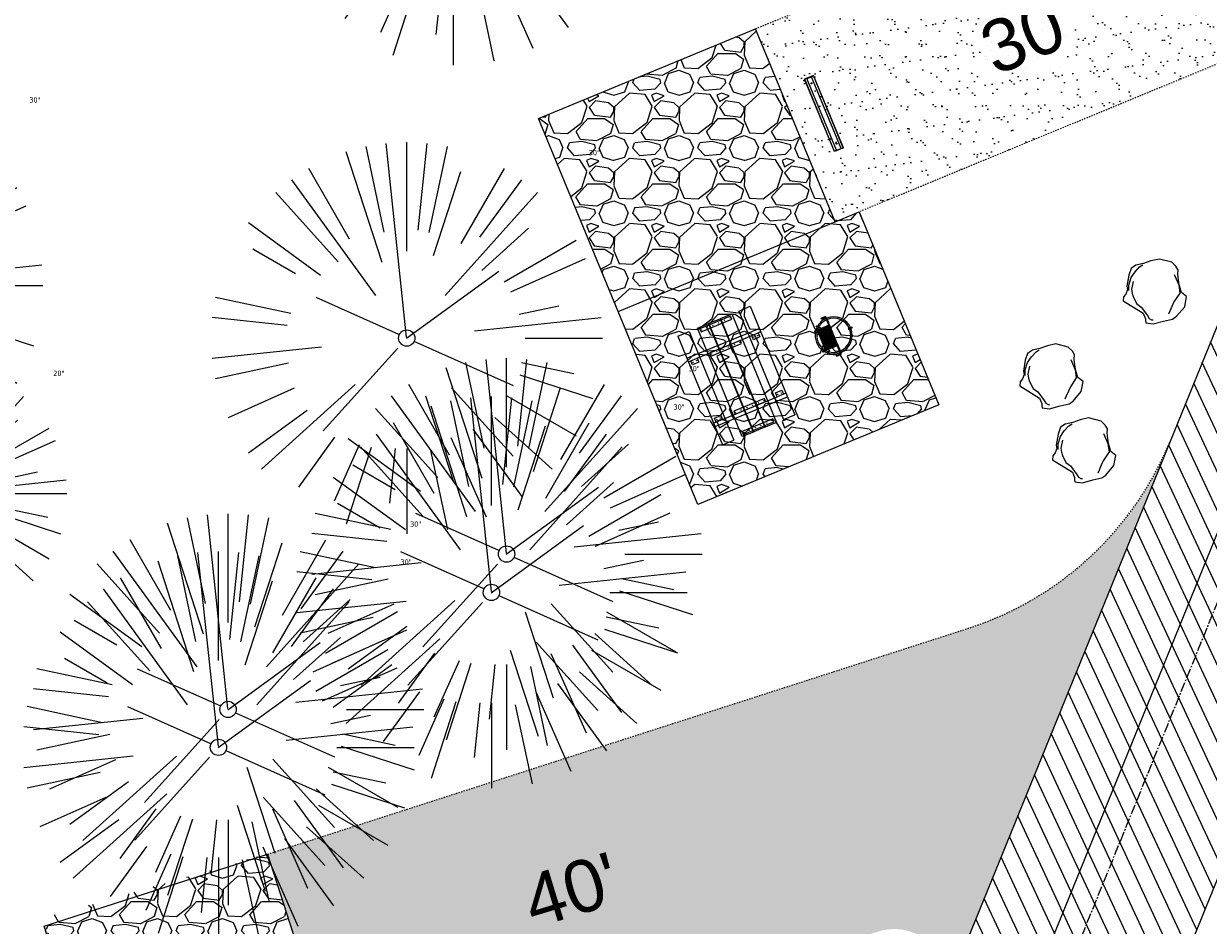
# Model space of a CAD drawing. Header units: feet. Extents: x 1134296 to 1140710, y 647902 to 649877.
# Tile 40 of 57: x 1134965 to 1135056, y 648945 to 649015. Entities that reach past the tile are written whole.
import ezdxf
from ezdxf.lldxf.tags import DXFTag

# ---------------------------------------------------------------- set-up
doc = ezdxf.new("R2010")
doc.units = ezdxf.units.FT
doc.header["$MEASUREMENT"] = 0
doc.linetypes.add('CENTER2', pattern=[1.125, 0.75, -0.125, 0.125, -0.125])
doc.linetypes.add('RAD', pattern=[0.13, 0.08, -0.05])
for name, color, linetype, lineweight in [('-ANGLE-IRON', 8, 'Continuous', 25), ('V-SITE-VEGE', 55, 'Continuous', 18), ('V-SITE-VEGE-TEXT', 8, 'Continuous', 18)]:
    doc.layers.add(name, color=color, linetype=linetype, lineweight=lineweight)
for name, color, linetype in [('-BOLTS-LAGS-SCREWS', 7, 'Continuous'), ('-CONCRETE', 9, 'Continuous'), ('-HARDWARE', 7, 'Continuous'), ('-TIMBER', 5, 'Continuous'), ('C-CAMPSITE-PADS', 6, 'Continuous'), ('C-PRKG-ASPH', 8, 'Continuous'), ('C-PRKG-GRVL', 8, 'Continuous'), ('C-PRKG-WHEL-STOP', 9, 'Continuous'), ('C-ROAD-ASPHALT', 1, 'Continuous'), ('C-ROAD-CNTR', 1, 'CENTER2'), ('C-ROAD-GRVL', 1, 'RAD'), ('C-SWLK-GRVL-PATT', 8, 'Continuous'), ('C-UTIL-WATER-MEP', 7, 'WATER (.5x)'), ('G-XREF', 7, 'Continuous'), ('L-BARRIERROCK', 6, 'Continuous')]:
    doc.layers.add(name, color=color, linetype=linetype)
doc.styles.add('Arial', font='arial.ttf')
doc.styles.add('SEI-Dim & Leader', font='tahoma.ttf')
doc.styles.get("Standard").update_dxf_attribs({"font": 'arial.ttf'})
tags = doc.linetypes.add('WATER (.5x)', pattern='A,0.75,-0.2,["W",Standard,S=0.08,R=0,X=-0.1,Y=-0.04],-0.05', length=1).pattern_tags.tags
tags[6] = DXFTag(74, 10)
pattern_1 = [(37.5, (0, 0), (-0.0629933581, 1.926823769), [0, -1.52, 0, -1.7, 0, -1.625]), (7.5, (0, 0), (1.7697767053, 2.822146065), [0, -0.82, 0, -1.37, 0, -0.525]), (327.5, (-1.23, 0), (3.1141418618, 0.0056590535), [0, -0.5, 0, -1.8, 0, -2.35]), (317.5, (-1.23, 0), (3.0061266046, 0.877675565), [0, -0.25, 0, -1.18, 0, -1.35])]
pattern_2 = [(228.012787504, (3.6, 5), (-40, -45), [0.67268, -66.595440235]), (184.969740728, (3.15, 4.5), (60, 5), [1.15434, -114.279623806]), (132.510447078, (2, 4.4), (50, -55), [0.81394, -80.58016298]), (267.273689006, (0.05, 3.15), (5, 100), [1.05119, -104.067790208]), (292.833654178, (0, 2.1), (-25, 60), [1.030775, -102.04686564]), (357.273689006, (0.4, 1.15), (-100, 5), [1.05119, -104.067790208]), (37.694240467, (1.45, 1.1), (-65, -50), [1.390145, -137.624242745]), (72.255328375, (2.55, 1.95), (35, 110), [1.31244, -129.931607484]), (121.429565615, (2.95, 3.2), (-40, 65), [1.05475, -104.420365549]), (175.23635831, (2.4, 4.1), (55, -5), [1.20416, -59.003812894]), (222.397437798, (1.2, 4.2), (-60, -55), [1.55724, -154.166875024]), (138.814074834, (5, 3.1), (-35, 30), [0.531505, -52.619224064]), (171.46923439, (4.6, 3.45), (65, -10), [1.011185, -100.10755708]), (225, (3.6, 3.6), (-6e-16, -5), [0.707105, -6.363962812]), (203.198590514, (3.25, 4.2), (25, 10), [0.38079, -37.69807553]), (291.80140949, (2.9, 4.05), (-5, 15), [0.538515, -26.387309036]), (30.96375653, (3.1, 3.55), (15, 10), [0.874645, -28.280114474]), (161.56505118, (3.85, 4), (10, -5), [0.632455, -15.1789333]), (16.389540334, (0, 4.05), (50, 15), [0.886, -87.714225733]), (70.346175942, (0.85, 4.3), (-20.00000000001, -55.00000000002), [0.743305, -73.587038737]), (293.198590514, (3.85, 5), (-10, 25), [0.761575, -37.31729053]), (343.610459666, (4.15, 4.3), (-50, 15), [0.886, -87.714225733]), (339.44395478, (0, 0.95), (-25, 10), [0.8544, -41.865618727]), (294.77514057, (0.8, 0.65), (-25, 55), [0.71589, -70.873215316]), (66.801409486, (3.9, 0), (10, 25), [0.761575, -37.31729053]), (17.354024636, (4.2, 0.7), (-65, -20), [0.838155, -82.977118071]), (69.44395478, (1.45, 0), (-10, -25), [0.4272, -42.292818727]), (101.30993247, (3.6, 0), (-5, 20), [0.25495, -25.240147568]), (165.96375653, (3.55, 0.25), (15, -5), [1.030775, -19.584753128]), (186.009005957, (2.55, 0.5), (50, 5), [0.95525, -94.569615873]), (303.69006753, (3.1, 3.1), (-5, 10), [0.72111, -17.306646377]), (353.157226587, (3.5, 2.5), (85, -10), [1.25897, -124.63781312]), (60.9453959, (4.75, 2.35), (-20, -35), [0.51478, -50.963370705]), (90, (5, 2.8), (-5, 5), [0.3, -4.7]), (120.256437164, (2.45, 0.65), (20, -35), [0.69462, -68.767599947]), (48.012787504, (2.1, 1.25), (40, 45), [1.34536, -65.922760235]), (0, (3, 2.25), (5, 5), [1.3, -3.7]), (325.30484647, (4.3, 2.25), (50, -35), [0.79057, -78.266371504]), (254.0546041, (4.95, 1.8), (-5, -20), [0.72801, -35.672539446]), (207.645975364, (4.75, 1.1), (-95, -50), [1.185325, -117.347370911]), (175.42607874, (3.7, 0.55), (-65, 5), [1.253995, -124.14536704])]

# ---------------------------------------------------------------- blocks, each defined once
blk = doc.blocks.new('V-SITE-VEGE-Coniferious Tree 2')
at = {"color": 0, "linetype": 'ByBlock'}
for p, q in [((-0.0575, 0.2704), (-0.104, 0.4891)), ((-0.0003, 0.0026), (-0.0523, 0.4973)), ((0, 0.2219), (0, 0.5)), ((0.0289, 0.2753), (0.0522, 0.4973)), ((0.0572, 0.2693), (0.1039, 0.4891)), ((-0.0626, 0.1926), (-0.1545, 0.4755)), ((-0.146, 0.2528), (-0.25, 0.433)), ((0.0685, 0.211), (0.1382, 0.4256)), ((0.1391, 0.2411), (0.25, 0.433)), ((-0.0791, 0.1089), (-0.2939, 0.4045)), ((0.1869, 0.2573), (0.2939, 0.4045)), ((-0.1757, 0.1951), (-0.3346, 0.3716)), ((0.0978, 0.1086), (0.3345, 0.3716)), ((-0.2201, 0.1599), (-0.4046, 0.2939)), ((0.192, 0.1729), (0.3116, 0.2806)), ((0.2488, 0.1436), (0.433, 0.25)), ((-0.2844, 0.1642), (-0.3931, 0.227)), ((0.2659, 0.1184), (0.4568, 0.2034)), ((-0.0009, -0.0007), (0.235, 0.1707)), ((-0.2961, 0.0629), (-0.4891, 0.1039)), ((-0.0199, 0.0089), (-0.2319, 0.1032)), ((0.2873, 0.0611), (0.3885, 0.0826)), ((-0.306, 0.0322), (-0.4973, 0.0523)), ((0.1731, 0.0182), (0.4972, 0.0523)), ((0.3025, 0), (0.5, 0)), ((-0.2183, -0.0229), (-0.4973, -0.0523)), ((-0.023, -0.0255), (-0.2138, -0.2374)), ((0.0185, -0.0083), (0.272, -0.1211)), ((-0.3022, -0.0642), (-0.4891, -0.1039)), ((0.2936, -0.0624), (0.4274, -0.0908)), ((-0.132, -0.1189), (-0.3716, -0.3346)), ((0.2891, -0.094), (0.4755, -0.1545)), ((-0.2881, -0.1283), (-0.4568, -0.2034)), ((0.0478, -0.1473), (0.1192, -0.3671)), ((0.1144, -0.1271), (0.2718, -0.3019)), ((0.2555, -0.1475), (0.433, -0.25)), ((-0.2545, -0.1849), (-0.4046, -0.2939)), ((0.2254, -0.2029), (0.3716, -0.3346)), ((0.1689, -0.2325), (0.2939, -0.4045)), ((-0.1843, -0.2536), (-0.2767, -0.3808)), ((0.1131, -0.2541), (0.2033, -0.4568)), ((-0.1214, -0.2725), (-0.1856, -0.4168)), ((-0.091, -0.2799), (-0.1545, -0.4755)), ((-0.0297, -0.2818), (-0.0443, -0.4216)), ((0, -0.2818), (0, -0.5)), ((0.061, -0.2873), (0.1039, -0.4891))]:
    blk.add_line(p, q, dxfattribs=at)
blk.add_circle((0, 0), 0.0208)
blk = doc.blocks.new('C_XBASE-PACTOLA_02403811')
at = {"layer": 'V-SITE-VEGE'}
for p, xscale, yscale, zscale in [((1134997.717, 649026.387), 29.99963760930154, 29.99963760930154, 29.99963760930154), ((1134951.262, 648994.503), 29.99963760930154, 29.99963760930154, 29.99963760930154), ((1134994.156, 648990.465), 29.99963760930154, 29.99963760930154, 29.99963760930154), ((1135001.808, 648973.914), 29.99963760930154, 29.99963760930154, 29.99963760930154), ((1134958.084, 648978.557), 19.99975840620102, 19.99975840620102, 19.99975840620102), ((1135000.651, 648970.974), 29.99963760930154, 29.99963760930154, 29.99963760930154), ((1134980.457, 648962.003), 29.99963760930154, 29.99963760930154, 29.99963760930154), ((1134979.718, 648959.1), 29.99963760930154, 29.99963760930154, 29.99963760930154)]:
    blk.add_blockref('V-SITE-VEGE-Coniferious Tree 2', p, dxfattribs=dict(at, xscale=xscale, yscale=yscale, zscale=zscale))
at = {"layer": 'V-SITE-VEGE-TEXT', "char_height": 0.4, "attachment_point": 7, "style": 'SEI-Dim & Leader'}
for s, insert in [('30"', (1134965.221, 649008.503)), ('30"', (1135008.115, 649004.465)), ('20"', (1134967.057, 648987.557)), ('30"', (1135015.767, 648987.914)), ('30"', (1135014.61, 648984.974)), ('30"', (1134994.416, 648976.003)), ('30"', (1134993.677, 648973.1))]:
    blk.add_mtext(s, dxfattribs=dict(at, insert=insert))
blk = doc.blocks.new("5'_BarrierRock")
at = {"layer": 'L-BARRIERROCK', "flags": 128}
for points in [[(3.8, 25.2), (-4, 23.4), (-10.8, 21), (-17.7, 19.5), (-22.2, 16.5), (-24.3, 10.3), (-26.1, 0.1), (-25.5, -2.9), (-27, -7), (-29.1, -9.7), (-29.4, -13.3), (-11.1, -24.7), (-9.1, -29.7), (-9.1, -31.5), (-8.8, -33.6), (-1.9, -34.5), (7.7, -31.8), (16, -30), (19.6, -27.4), (27.1, -18.7), (28.9, -9.4), (24.1, -5.6), (22, 1.6), (21.4, 6.1), (20.8, 11.2), (21.1, 15.1), (19, 18.6), (15.2, 22.2), (3.8, 25.2)], [(-24.3, -3.8), (-24.3, 1.3), (-22.2, 8.2), (-18.6, 13.3), (-14.4, 18), (-11.4, 19.8)], [(-20.4, 4.6), (-21.9, -2.6), (-21.3, -6.4), (-20.4, -9.4), (-17.1, -15.7), (-12.9, -19), (-7, -26.8), (-5.5, -29.4), (-3.4, -30.6), (-1.9, -30.6)], [(17.5, 10.9), (21.6, 1.5), (22.6, -6.1), (17.2, -14.2), (15.4, -18.4), (13.4, -22.9), (12.2, -25.6)]]:
    blk.add_lwpolyline(points, dxfattribs=at)
blk = doc.blocks.new('Wheel_Stop')
for points in [[(-36, 6.75), (36, 6.75)], [(-36, -2.25), (-36, 6.75)], [(-35.625, 4.5), (-36, 6.75)], [(-35.625, 0), (-36, -2.25)], [(-35.955, 6.48), (35.955, 6.48)], [(-35.625, 4.5), (-35.625, 0)], [(-35.625, 4.5), (35.625, 4.5)], [(-35.625, 0), (35.625, 0)], [(35.625, 4.5), (36, 6.75)], [(35.625, 4.5), (35.625, 0)], [(35.625, 0), (36, -2.25)], [(36, -2.25), (36, 6.75)], [(-36, -2.25), (36, -2.25)], [(-35.955, -1.98), (35.955, -1.98)]]:
    blk.add_lwpolyline(points)
for centre in [(-30, 2.25), (30, 2.25)]:
    blk.add_circle(centre, 0.5)
blk = doc.blocks.new('10FT_Precast Table')
at = {"layer": '-ANGLE-IRON'}
for p, q in [((-28.5, 27.1), (-28.5, 33.6)), ((-28.5, 33.6), (-24.5, 33.6)), ((-24.5, 33.6), (-24.5, 27.1)), ((28.5, 27.1), (28.5, 33.6)), ((28.5, 33.6), (32.5, 33.6)), ((32.5, 33.6), (32.5, 27.1)), ((-24.5, 27.1), (-28.5, 27.1)), ((32.5, 27.1), (28.5, 27.1)), ((-49.5, 15.8), (-52.5, 15.8)), ((-52.5, 15.8), (-52.5, -14.7)), ((-49.5, -14.7), (-49.5, 15.8)), ((-25.5, 15.8), (-28.5, 15.8)), ((-28.5, 15.8), (-28.5, -14.7)), ((-25.5, -14.7), (-25.5, 15.8)), ((32.5, 15.8), (29.5, 15.8)), ((29.5, 15.8), (29.5, -14.7)), ((32.5, -14.7), (32.5, 15.8)), ((52.5, 15.8), (49.5, 15.8)), ((49.5, 15.8), (49.5, -14.7)), ((52.5, -14.7), (52.5, 15.8)), ((-52.5, -14.7), (-49.5, -14.7)), ((-28.5, -14.7), (-25.5, -14.7)), ((29.5, -14.7), (32.5, -14.7)), ((49.5, -14.7), (52.5, -14.7)), ((-28.5, -33.6), (-28.5, -27.1)), ((-28.5, -27.1), (-24.5, -27.1)), ((-24.5, -27.1), (-24.5, -33.6)), ((28.5, -33.6), (28.5, -27.1)), ((28.5, -27.1), (32.5, -27.1)), ((32.5, -27.1), (32.5, -33.6)), ((-24.5, -33.6), (-28.5, -33.6)), ((32.5, -33.6), (28.5, -33.6))]:
    blk.add_line(p, q, dxfattribs=at)
at = {"layer": '-BOLTS-LAGS-SCREWS'}
for centre in [(-26.5, 32.1), (-26.5, 28.6), (30.5, 32.1), (30.5, 28.6), (-51, 14.8), (-27, 14.8), (31, 14.8), (51, 14.8), (-51, 9.3), (-51, 3.3), (-27, 9.3), (-27, 3.3), (31, 9.3), (31, 3.3), (51, 9.3), (51, 3.3), (-51, -2.2), (-51, -8.2), (-27, -2.2), (-27, -8.2), (31, -2.2), (31, -8.2), (51, -2.2), (51, -8.2), (-51, -13.7), (-27, -13.7), (31, -13.7), (51, -13.7), (-26.5, -28.6), (-26.5, -32.1), (30.5, -28.6), (30.5, -32.1)]:
    blk.add_circle(centre, 0.156, dxfattribs=at)
at = {"layer": '-CONCRETE'}
for p, q in [((-32, -36), (-32, 36)), ((-28.5, 36), (-28.5, 33.6)), ((32.5, 36), (32.5, 33.6)), ((36, -36), (36, 36)), ((-28.5, -27.1), (-28.5, 27.1)), ((32.5, -27.1), (32.5, 27.1)), ((-28.5, -36), (-28.5, -33.6)), ((32.5, -33.6), (32.5, -36))]:
    blk.add_line(p, q, dxfattribs=at)
at = {"layer": '-TIMBER'}
for p, q in [((-54, 24.7), (-54, 36)), ((-54, 36), (54, 36)), ((54, 24.7), (54, 36)), ((-54, 24.7), (54, 24.7)), ((-54, 6.5), (-54, 17.7)), ((-54, 17.7), (54, 17.7)), ((54, 17.7), (54, 6.5)), ((-54, 6.5), (54, 6.5)), ((-54, -5), (-54, 6.2)), ((-54, 6.2), (54, 6.2)), ((54, 6.2), (54, -5)), ((54, -5), (-54, -5)), ((-54, -16.5), (-54, -5.3)), ((54, -5.3), (-54, -5.3)), ((54, -5.3), (54, -16.5)), ((54, -16.5), (-54, -16.5)), ((-54, -36), (-54, -24.8)), ((-54, -24.8), (54, -24.8)), ((54, -36), (54, -24.8)), ((-54, -36), (54, -36))]:
    blk.add_line(p, q, dxfattribs=at)
blk = doc.blocks.new('*X386')
at = {"color": 0}
for p, q in [((146.1, 353.6), (146.1, 353.7)), ((146.1, 352.9), (146.8, 353.6)), ((146.1, 352.5), (146.8, 353.3)), ((146.1, 351.8), (146.8, 352.6)), ((146.1, 351.5), (146.8, 352.2)), ((146.1, 350.8), (146.8, 351.5)), ((146.3, 350.7), (146.8, 351.2))]:
    blk.add_line(p, q, dxfattribs=at)
blk = doc.blocks.new('Pilot Rocks FS-30_18_PA')
at = {"layer": '-HARDWARE'}
for p, q in [((-8.8, 0), (-17.9, 0)), ((-17.9, 0), (-12.8, 0)), ((-10.2, 0), (10.2, 0)), ((8.8, 0), (17.9, 0)), ((12.8, 0), (17.9, 0)), ((-18.9, -1.4), (-18.9, -1)), ((-18.9, -1.4), (-18.9, -1)), ((-18.9, -4.6), (-18.9, -1.4)), ((-18.9, -1.4), (-18.9, -1.4)), ((-18.2, -1.4), (-18.2, -1)), ((-18.2, -1), (-18.2, -1.4)), ((-18.2, -1.4), (-18.1, -1.4)), ((-18.1, -1.4), (-18.1, -4.6)), ((-8.8, -0.6), (-17.9, -0.6)), ((-13.3, -0.6), (-17.9, -0.6)), ((-10.2, -0.6), (10.2, -0.6)), ((-10.2, -0.6), (-10.2, -11.3)), ((-9.5, -0.6), (-9.5, -11.3)), ((-8.8, -0.6), (-8.8, -11.6)), ((-8.3, -0.6), (-8.3, -11.6)), ((-7.5, -0.6), (-7.5, -11.6)), ((-7, -0.6), (-7, -11.6)), ((-6.2, -0.6), (-6.2, -11.6)), ((-5.7, -0.6), (-5.7, -11.6)), ((-4.9, -0.6), (-4.9, -11.6)), ((-4.3, -0.6), (-4.3, -11.6)), ((-3.6, -0.6), (-3.6, -11.6)), ((-3, -0.6), (-3, -11.6)), ((-2.2, -0.6), (-2.2, -11.6)), ((-1.7, -0.6), (-1.7, -11.6)), ((-0.9, -0.6), (-0.9, -11.6)), ((-0.4, -0.6), (-0.4, -11.6)), ((0.4, -0.6), (0.4, -11.6)), ((0.9, -0.6), (0.9, -11.6)), ((1.7, -0.6), (1.7, -11.6)), ((2.2, -0.6), (2.2, -11.6)), ((3, -0.6), (3, -11.6)), ((3.6, -0.6), (3.6, -11.6)), ((4.3, -0.6), (4.3, -11.6)), ((4.9, -0.6), (4.9, -11.6)), ((5.7, -0.6), (5.7, -11.6)), ((6.2, -0.6), (6.2, -11.6)), ((7, -0.6), (7, -11.6)), ((7.5, -0.6), (7.5, -11.6)), ((8.3, -0.6), (8.3, -11.6)), ((8.8, -0.6), (8.8, -11.6)), ((17.9, -0.6), (8.8, -0.6)), ((9.5, -0.6), (9.5, -11.3)), ((10.2, -0.6), (10.2, -11.3)), ((18.1, -4.6), (18.1, -1.4)), ((18.1, -1.4), (18.2, -1.4)), ((18.9, -4.6), (18.1, -4.6)), ((18.2, -1.4), (18.2, -1)), ((18.2, -1.4), (18.2, -1)), ((18.9, -1.4), (18.9, -1)), ((18.9, -1), (18.9, -1.4)), ((18.9, -1.4), (18.9, -1.4)), ((18.9, -1.4), (18.9, -4.6)), ((-10.2, -11.3), (-10.2, -14.8)), ((-10.2, -13.7), (-10.2, -14.8)), ((-9.5, -11.3), (-9.5, -14.8)), ((-9.5, -11.6), (9.5, -11.6)), ((-9.5, -12.3), (9.5, -12.3)), ((-9.5, -14.8), (-9.5, -14.5)), ((9.5, -11.3), (9.5, -14.8)), ((9.5, -14.5), (9.5, -14.8)), ((10.2, -11.3), (10.2, -14.8)), ((10.2, -14.8), (10.2, -13.7))]:
    blk.add_line(p, q, dxfattribs=at)
at = {"layer": '-HARDWARE', "flags": 128}
for points in [[(0, 18.2, 1), (-0.6, 18.2), (-0.6, 15, 1), (0, 15), (0, 18.2)], [(-11.8, -8.9, -1), (-11.3, -9.4), (-13.5, -11.7, -1), (-14, -11.3), (-11.8, -8.9)], [(11.8, -8.9, 1), (11.3, -9.4), (13.5, -11.7, 1), (14, -11.3), (11.8, -8.9)]]:
    blk.add_lwpolyline(points, format="xyb", dxfattribs=at)
at = {"layer": '-HARDWARE'}
for points in [[(-18.9, -4.6), (-18.9, -1.4), (-18.1, -1.4), (-18.1, -4.6)], [(-7.5, -11.6), (-8.3, -11.6), (-8.3, -0.6), (-7.5, -0.6)], [(-6.2, -11.6), (-7, -11.6), (-7, -0.6), (-6.2, -0.6)], [(-4.9, -11.6), (-5.7, -11.6), (-5.7, -0.6), (-4.9, -0.6)], [(-3.6, -11.6), (-4.3, -11.6), (-4.3, -0.6), (-3.6, -0.6)], [(-2.2, -11.6), (-3, -11.6), (-3, -0.6), (-2.2, -0.6)], [(-0.9, -11.6), (-1.7, -11.6), (-1.7, -0.6), (-0.9, -0.6)], [(-0.4, -11.6), (0.4, -11.6), (0.4, -0.6), (-0.4, -0.6)], [(0.9, -11.6), (1.7, -11.6), (1.7, -0.6), (0.9, -0.6)], [(2.2, -11.6), (3, -11.6), (3, -0.6), (2.2, -0.6)], [(3.6, -11.6), (4.3, -11.6), (4.3, -0.6), (3.6, -0.6)], [(4.9, -11.6), (5.7, -11.6), (5.7, -0.6), (4.9, -0.6)], [(6.2, -11.6), (7, -11.6), (7, -0.6), (6.2, -0.6)], [(7.5, -11.6), (8.3, -11.6), (8.3, -0.6), (7.5, -0.6)], [(18.9, -4.6), (18.9, -1.4), (18.1, -1.4), (18.1, -4.6)]]:
    blk.add_lwpolyline(points, close=True, dxfattribs=at)
for centre, radius, start, end in [((0, 0), 17.1, 0.1484, 179.8516), ((0, 0), 15.7, 0.161, 179.839), ((-17.9, -1), 1, 90, 180), ((-17.9, -1), 1, 90, 180), ((17.9, -1), 1, 0, 90), ((17.9, -1), 1, 0, 90), ((-17.9, -1), 0.333, 90, 180), ((-17.9, -1), 0.333, 90, 180), ((0, 0), 17.1, 182.0901, 220.7491), ((0, 0), 15.7, 182.2674, 220.2248), ((0, 0), 15.7, 220.2248, 229.5861), ((0, 0), 15.7, 310.4139, 319.7752), ((0, 0), 15.7, 319.7752, 357.7326), ((0, 0), 17.1, 319.2509, 357.9099), ((17.9, -1), 0.333, 0, 90), ((17.9, -1), 0.333, 0, 90), ((0, 0), 17.1, 220.7491, 233.2978), ((-9.9, -11.6), 0.333, 0, 180), ((-9.9, -14.8), 0.333, 180, 0), ((-9.9, -14.8), 0.333, 180, 0), ((0, 0), 15.7, 232.704, 307.296), ((0, 0), 17.1, 236.0414, 303.9586), ((9.9, -11.6), 0.333, 0, 180), ((9.9, -14.8), 0.333, 180, 0), ((9.9, -14.8), 0.333, 180, 0), ((0, 0), 17.1, 306.7022, 319.2509)]:
    blk.add_arc(centre, radius, start, end, dxfattribs=at)
at = {"layer": '-HARDWARE', "rotation": 180}
for p, xscale, yscale, zscale in [((137.7, 372.6), 1.066666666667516, 1.066666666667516, 1.066666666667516), ((-137.7, 372.6), -1.066666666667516, 1.066666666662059, 1.066666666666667)]:
    blk.add_blockref('*X386', p, dxfattribs=dict(at, xscale=xscale, yscale=yscale, zscale=zscale))
blk = doc.blocks.new('C_PBASE-PACTOLA_02403811')
at = {"layer": 'C-CAMPSITE-PADS'}
blk.add_line((1135027.006, 648999.374), (1135020.904, 649014.164), dxfattribs=at)
for points in [[(1135016.47, 648977.718), (1135004.265, 649007.299), (1135020.904, 649014.164)], [(1135028.855, 649000.136), (1135034.958, 648985.346), (1135016.47, 648977.718)], [(1135027.006, 648999.374), (1135028.855, 649000.136)]]:
    blk.add_lwpolyline(points, dxfattribs=at)
blk.add_lwpolyline([(1134966.352, 648945.397), (1134983.485, 648950.915), (1134989.616, 648931.878), (1134991.52, 648932.491), (1134996.425, 648917.262), (1134977.388, 648911.13)], close=True, dxfattribs=at)
at = {"layer": 'C-ROAD-ASPHALT'}
blk.add_lwpolyline([(1134916.812, 648653.23), (1134952.322, 648718.215, 0.019155), (1134969.657, 648753.048), (1135036.873, 648902.164, 0.009219), (1135044.254, 648919.379), (1135101.51, 649060.02, 0.049273), (1135107.544, 649080.379), (1135113.246, 649110.076, 0.302523), (1135079.742, 649189.795), (1135017.583, 649231.001, 0.036701), (1134952.658, 649267.491), (1134930.362, 649277.951, 0.265468), (1134828.519, 649269.755), (1134807.494, 649255.394, 0.041643), (1134780.655, 649233.578), (1134706.83, 649162.598, 0.057659), (1134625.197, 649063.66, -0.572256), (1134616.583, 649064.034), (1134601.857, 649091.786)], format="xyb", dxfattribs=at)
blk.add_lwpolyline([(1134609.503, 649004.172, -0.084817), (1134717.919, 649151.064), (1134791.744, 649222.044, -0.041643), (1134816.519, 649242.182), (1134837.543, 649256.543, -0.265468), (1134923.566, 649263.466), (1134945.863, 649253.006, -0.036701), (1135008.743, 649217.665), (1135070.902, 649176.459, -0.302523), (1135097.533, 649113.093), (1135091.831, 649083.396, -0.049273), (1135086.691, 649066.053), (1135029.435, 648925.412, -0.009219), (1135022.287, 648908.739), (1134970.106, 648792.978, 0.09467), (1134957.786, 648834.735), (1134921.927, 648904.347, 0.300313), (1134722.086, 649016.56), (1134632.501, 649010.112, 0.090714)], format="xyb", close=True, dxfattribs=at)
at = {"layer": 'C-ROAD-CNTR', "flags": 128}
blk.add_lwpolyline([(1134682.816, 648422.246), (1134669.22, 648425.846, -0.177469), (1134620.15, 648460.153), (1134616.503, 648465.379, -0.104209), (1134576.197, 648560.263), (1134558.554, 648650.051, -0.01381), (1134553.98, 648677.284), (1134544.902, 648742.27, -0.094333), (1134550.434, 648854.335), (1134558.998, 648889.721, -0.142864), (1134712.374, 649156.831), (1134786.199, 649227.811, -0.041643), (1134812.006, 649248.788), (1134833.031, 649263.149, -0.265468), (1134926.964, 649270.708), (1134949.26, 649260.248, -0.036701), (1135013.163, 649224.333), (1135075.322, 649183.127, -0.302523), (1135105.389, 649111.585), (1135099.688, 649081.888, -0.049273), (1135094.1, 649063.037), (1135036.845, 648922.396, -0.009219), (1135029.58, 648905.452), (1134962.364, 648756.335, -0.019155), (1134945.301, 648722.051), (1134909.792, 648657.066, -0.111237), (1134866.239, 648607.574), (1134762.181, 648532.091, 0.322945), (1134716.396, 648393.222), (1134719.721, 648382.706, -0.171424), (1134715.288, 648249.555), (1134707.164, 648228.784, -0.022723), (1134688.714, 648187.277, 0.05045), (1134653.344, 648094.128)], format="xyb", dxfattribs=at)
at = {"layer": 'C-ROAD-GRVL'}
blk.add_line((1135057.281, 649011.865), (1135028.855, 649000.136), dxfattribs=at)
at = {"layer": 'C-ROAD-GRVL', "flags": 128}
for points in [[(1135020.904, 649014.164), (1135064.909, 649032.321, 0.200853), (1135078.529, 649046.004)], [(1134983.485, 648950.915), (1135037.223, 648968.223, 0.221677), (1135052.714, 648982.593)]]:
    blk.add_lwpolyline(points, format="xyb", dxfattribs=at)
at = {"layer": 'C-UTIL-WATER-MEP', "flags": 128}
blk.add_lwpolyline([(1134713.292, 648416.244), (1134669.732, 648427.78, -0.177469), (1134621.79, 648461.298), (1134618.143, 648466.524, -0.104209), (1134578.16, 648560.648), (1134560.517, 648650.437, -0.01381), (1134555.961, 648677.561), (1134546.883, 648742.547, -0.094333), (1134552.378, 648853.865), (1134560.941, 648889.251, -0.142864), (1134713.76, 649155.39), (1134787.585, 649226.369, -0.041643), (1134813.135, 649247.136), (1134834.159, 649261.497, -0.265468), (1134926.115, 649268.898), (1134948.411, 649258.438, -0.036701), (1135012.058, 649222.666), (1135074.217, 649181.46, -0.302523), (1135103.425, 649111.962), (1135097.723, 649082.265, -0.049273), (1135092.248, 649063.791), (1135034.992, 648923.15, -0.009219), (1135027.757, 648906.274), (1134960.541, 648757.157, -0.019155), (1134943.546, 648723.01), (1134908.037, 648658.025, -0.111237), (1134865.064, 648609.193), (1134761.007, 648533.71, 0.157468), (1134714.966, 648470.676, 0.157468)], format="xyb", dxfattribs=at)
at = {"layer": 'Defpoints', "flags": 128}
blk.add_lwpolyline([(1135010.367, 648992.508), (1135027.006, 648999.374)], dxfattribs=at)
at = {"layer": '-HARDWARE', "xscale": 0.08333333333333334, "yscale": 0.08333333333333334, "zscale": 0.08333333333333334, "rotation": 292.4208648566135}
blk.add_blockref('Pilot Rocks FS-30_18_PA', (1135026.894, 648990.673), dxfattribs=at)
at = {"xscale": 0.08333333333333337, "yscale": 0.08333333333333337, "zscale": 0.08333333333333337, "rotation": 292.4208648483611}
blk.add_blockref('10FT_Precast Table', (1135019.427, 648987.592), dxfattribs=at)
at = {"layer": 'C-PRKG-WHEL-STOP', "xscale": 0.08333333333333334, "yscale": 0.08333333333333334, "zscale": 0.08333333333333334, "rotation": 112.4208657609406}
blk.add_blockref('Wheel_Stop', (1135026.324, 649007.746), dxfattribs=at)
at = {"layer": 'L-BARRIERROCK', "xscale": 0.08333333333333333, "yscale": 0.08333333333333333, "zscale": 0.08333333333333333}
for p in [(1135051.549, 648994.421), (1135043.612, 648987.916), (1135046.126, 648982.248)]:
    blk.add_blockref("5'_BarrierRock", p, dxfattribs=at)
at = {"layer": 'C-CAMPSITE-PADS', "char_height": 4, "attachment_point": 1, "style": 'Arial'}
for s, width, gutter_width, insert, rotation in [("30'", 0.88902, 1, (1135037.747, 649014.247), 22.3771), ("40'", 10.66828, 12, (1135002.714, 648949.035), 16.93863)]:
    blk.add_mtext_dynamic_manual_height_columns(s, width=width, gutter_width=gutter_width, heights=[0], dxfattribs=dict(at, insert=insert, rotation=rotation))
blk = doc.blocks.new('C_PHTCH-PACTOLA_02403811')
at = {"layer": 'C-PRKG-ASPH'}
h = blk.add_hatch(dxfattribs=at)
h.set_pattern_fill('ANSI31', color=256, scale=10, angle=70)
edge = h.paths.add_edge_path(flags=16)
edge.add_arc((1135093.567, 648760.357), 542, 143.57036, 153.26644, ccw=False)
edge.add_arc((1135093.567, 648760.357), 542, 133.87428, 143.57036, ccw=False)
edge.add_line((1134717.919, 649151.064), (1134791.744, 649222.044))
edge.add_arc((1134924.815, 649083.638), 192, 124.33581, 133.87428, ccw=False)
edge.add_line((1134816.519, 649242.182), (1134837.543, 649256.543))
edge.add_arc((1134886.615, 649184.703), 87, 64.8666, 124.33581, ccw=False)
edge.add_line((1134923.566, 649263.466), (1134945.863, 649253.006))
edge.add_arc((1134736.897, 648807.587), 492, 56.45912, 64.8666, ccw=False)
edge.add_line((1135008.743, 649217.665), (1135070.902, 649176.459))
edge.add_arc((1135036.645, 649124.783), 62, -10.86803, 56.45912, ccw=False)
edge.add_line((1135097.533, 649113.093), (1135091.831, 649083.396))
edge.add_arc((1135001.481, 649100.742), 92, 337.84863, 349.13197, ccw=False)
edge.add_line((1135086.691, 649066.053), (1135029.435, 648925.412))
edge.add_arc((1134573.749, 649110.923), 492, 335.73595, 337.84863, ccw=False)
edge.add_line((1135022.287, 648908.739), (1134970.106, 648792.978))
edge.add_line((1134970.106, 648792.978), (1134955.071, 648759.623))
edge.add_arc((1134506.533, 648961.806), 492, 331.34656, 335.73595, ccw=False)
edge.add_line((1134938.281, 648725.887), (1134902.771, 648660.902))
edge.add_arc((1134778.161, 648728.993), 142, 305.95733, 331.34656, ccw=False)
edge.add_line((1134861.541, 648614.05), (1134757.484, 648538.566))
edge.add_arc((1134835.579, 648430.909), 133, 125.95733, 166.41717)
edge.add_arc((1134672.278, 648470.364), 35, 244.10856, 346.41717, ccw=False)
edge.add_arc((1134691.462, 648509.913), 78.956, 214.90552, 244.11685, ccw=False)
edge.add_line((1134626.71, 648464.732), (1134623.063, 648469.958))
edge.add_arc((1134821.506, 648608.465), 242, 191.11676, 214.9138, ccw=False)
edge.add_line((1134584.047, 648561.805), (1134566.404, 648651.593))
edge.add_arc((1135049.172, 648746.455), 492, 187.95193, 191.11676, ccw=False)
edge.add_line((1134561.903, 648678.391), (1134552.825, 648743.377))
edge.add_arc((1134842.018, 648783.773), 292, 166.39612, 187.95193, ccw=False)
edge.add_line((1134558.21, 648852.454), (1134566.773, 648887.84))
edge.add_arc((1135093.567, 648760.357), 542, 158.04784, 166.39612, ccw=False)
edge.add_arc((1135093.567, 648760.357), 542, 153.26644, 158.04784, ccw=False)
edge = h.paths.add_edge_path()
edge.add_line((1134664.934, 648091.019), (1134641.754, 648097.237))
edge.add_arc((1135131.442, 647965.879), 507, 154.11549, 164.98406, ccw=False)
edge.add_arc((1135131.442, 647965.879), 507, 153.4315, 154.11549, ccw=False)
edge.add_arc((1134241.514, 648410.91), 488, 333.4315, 338.63837)
edge.add_line((1134695.988, 648233.155), (1134704.112, 648253.926))
edge.add_arc((1134529.028, 648322.406), 188, 338.63837, 377.19547)
edge.add_arc((1134651.306, 648360.247), 60, 17.19547, 74.97266)
edge.add_line((1134666.863, 648418.195), (1134661.501, 648419.806))
edge.add_arc((1134691.489, 648509.945), 94.997, 223.94188, 251.59807, ccw=False)
edge.add_arc((1134691.536, 648509.984), 95.058, 214.9166, 223.93932, ccw=False)
edge.add_line((1134613.59, 648455.575), (1134609.943, 648460.8))
edge.add_arc((1134821.506, 648608.465), 258, 191.11676, 214.9138, ccw=False)
edge.add_line((1134568.347, 648558.72), (1134550.704, 648648.508))
edge.add_arc((1135049.172, 648746.455), 508, 187.95193, 191.11676, ccw=False)
edge.add_line((1134546.057, 648676.178), (1134536.979, 648741.164))
edge.add_arc((1134842.018, 648783.773), 308, 166.39612, 187.95193, ccw=False)
edge.add_line((1134542.659, 648856.217), (1134551.222, 648891.603))
edge.add_arc((1135093.567, 648760.357), 558, 163.92132, 166.39612, ccw=False)
edge.add_arc((1134538.177, 648920.438), 20, 343.92132, 402.76994)
edge.add_line((1134552.859, 648934.019), (1134533.446, 648955.005))
edge.add_arc((1135093.567, 648760.357), 592.978, 146.018742, 160.837099, ccw=False)
edge.add_line((1134601.857, 649091.786), (1134616.583, 649064.034))
edge.add_arc((1134621, 649066.378), 5, 207.95158, 327.07409)
edge.add_arc((1135093.567, 648760.357), 558, 133.87428, 147.07409, ccw=False)
edge.add_line((1134706.83, 649162.598), (1134780.655, 649233.578))
edge.add_arc((1134924.815, 649083.638), 208, 124.33581, 133.87428, ccw=False)
edge.add_line((1134807.494, 649255.394), (1134828.519, 649269.755))
edge.add_arc((1134886.615, 649184.703), 103, 64.8666, 124.33581, ccw=False)
edge.add_line((1134930.362, 649277.951), (1134952.658, 649267.491))
edge.add_arc((1134736.897, 648807.587), 508, 56.45912, 64.8666, ccw=False)
edge.add_line((1135017.583, 649231.001), (1135079.742, 649189.795))
edge.add_arc((1135036.645, 649124.783), 78, -10.86803, 56.45912, ccw=False)
edge.add_line((1135113.246, 649110.076), (1135107.544, 649080.379))
edge.add_arc((1135001.481, 649100.742), 108, 337.84863, 349.13197, ccw=False)
edge.add_line((1135101.51, 649060.02), (1135044.254, 648919.379))
edge.add_arc((1134573.749, 649110.923), 508, 335.73595, 337.84863, ccw=False)
edge.add_line((1135036.873, 648902.164), (1134969.657, 648753.048))
edge.add_arc((1134506.533, 648961.806), 508, 331.34656, 335.73595, ccw=False)
edge.add_line((1134952.322, 648718.215), (1134916.812, 648653.23))
edge.add_arc((1134778.161, 648728.993), 158, 305.95733, 331.34656, ccw=False)
edge.add_line((1134870.936, 648601.099), (1134766.879, 648525.615))
edge.add_arc((1134835.579, 648430.909), 117, 125.95733, 162.26486)
edge.add_arc((1134752.714, 648457.411), 30, 162.26486, 196.80241)
edge.add_arc((1134835.579, 648430.909), 113, 170.92173, 197.54767)
edge.add_line((1134727.837, 648396.84), (1134731.163, 648386.324))
edge.add_arc((1134529.028, 648322.406), 212, 11.34008, 17.54767, ccw=False)
edge.add_arc((1134529.056, 648322.404), 211.973, -20.64909, 11.34215, ccw=False)
edge.add_arc((1134759.869, 648235.315), 34.724, 159.18719, 239.41356)
edge.add_line((1134742.2, 648205.423), (1134709.513, 648185.696))
edge.add_line((1134709.513, 648185.696), (1134698.996, 648181.007))
edge.add_arc((1135131.442, 647965.879), 483, 153.55118, 164.98406)
h = blk.add_hatch(dxfattribs=at)
h.set_pattern_fill('ANSI31', color=256, scale=10, angle=70)
edge = h.paths.add_edge_path()
edge.add_arc((1134528.119, 648951.575), 468.117, 332.70828, 335.79195)
edge.add_line((1134955.071, 648759.623), (1134970.106, 648792.978))
edge.add_arc((1134854.664, 648781.614), 116, 5.62174, 27.25393)
edge.add_line((1134957.786, 648834.735), (1134921.927, 648904.347))
edge.add_arc((1134737.018, 648809.097), 208, 27.25393, 94.11678)
edge.add_line((1134722.086, 649016.56), (1134632.501, 649010.112))
edge.add_arc((1134637.239, 648944.283), 66, 94.11678, 114.85024)
edge.add_arc((1135093.567, 648760.357), 542, 153.26644, 158.04784)
edge.add_arc((1134637.239, 648944.283), 50, 94.11678, 158.04784, ccw=False)
edge.add_line((1134633.65, 648994.154), (1134723.235, 649000.601))
edge.add_arc((1134737.018, 648809.097), 192, 27.25393, 94.11678, ccw=False)
edge.add_line((1134907.704, 648897.02), (1134943.562, 648827.408))
edge.add_arc((1134854.664, 648781.614), 100, -26.53936, 27.25393, ccw=False)
at = {"layer": 'C-PRKG-GRVL'}
h = blk.add_hatch(dxfattribs=at)
h.set_pattern_fill('AR-SAND', color=256)
h.set_pattern_definition(pattern_1)
edge = h.paths.add_edge_path()
edge.add_line((1135064.909, 649032.321), (1135020.904, 649014.164))
edge.add_line((1135020.904, 649014.164), (1135027.006, 648999.374))
edge.add_line((1135027.006, 648999.374), (1135057.281, 649011.865))
edge.add_arc((1135058.806, 649008.167), 4, -22.15137, 112.42087, ccw=False)
edge.add_line((1135062.511, 649006.659), (1135078.529, 649046.004))
edge.add_arc((1135055.374, 649055.431), 25, 292.42087, 337.84863, ccw=False)
h = blk.add_hatch(dxfattribs=at)
h.set_pattern_fill('AR-SAND', color=256)
h.set_pattern_definition(pattern_1)
edge = h.paths.add_edge_path()
edge.add_line((1135037.223, 648968.223), (1134983.485, 648950.915))
edge.add_line((1134983.485, 648950.915), (1134989.616, 648931.878))
edge.add_line((1134989.616, 648931.878), (1135030.308, 648944.984))
edge.add_arc((1135031.534, 648941.176), 4, -22.15137, 107.85252, ccw=False)
edge.add_line((1135035.239, 648939.668), (1135052.713, 648982.592))
edge.add_arc((1135029.559, 648992.019), 25, 287.85252, 337.84752, ccw=False)
at = {"layer": 'C-SWLK-GRVL-PATT'}
h = blk.add_hatch(dxfattribs=at)
h.set_pattern_fill('GRAVEL', color=256, scale=5)
h.set_pattern_definition(pattern_2)
h.paths.add_polyline_path([(1135020.904, 649014.164), (1135004.265, 649007.299), (1135016.47, 648977.718), (1135034.958, 648985.346), (1135028.855, 649000.136), (1135027.006, 648999.374)])
h = blk.add_hatch(dxfattribs=at)
h.set_pattern_fill('GRAVEL', color=256, scale=5)
h.set_pattern_definition(pattern_2)
h.paths.add_polyline_path([(1134966.256, 648946.01), (1134977.292, 648911.743), (1134996.425, 648917.262), (1134991.52, 648932.491), (1134989.616, 648931.878), (1134983.485, 648950.915)])

msp = doc.modelspace()

# ---------------------------------------------------------------- block references
at = {"layer": 'G-XREF'}
for name in ['C_PBASE-PACTOLA_02403811', 'C_XBASE-PACTOLA_02403811', 'C_PHTCH-PACTOLA_02403811']:
    msp.add_blockref(name, (0, 0), dxfattribs=at)

doc.saveas('drawing.dxf')
